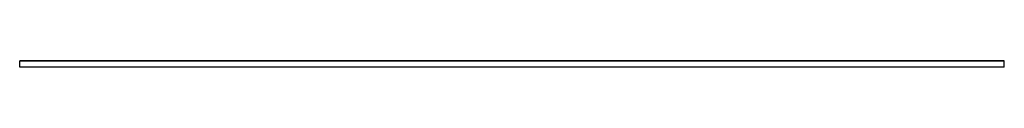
# Model space of a CAD drawing. Header units: millimetres. Extents: x 0 to 2000, y 0 to 14.
import ezdxf

# ---------------------------------------------------------------- set-up
doc = ezdxf.new("R2010")
doc.units = ezdxf.units.MM
doc.header["$LTSCALE"] = 10
doc.linetypes.add('ALLCAD_Strich', pattern=[0.2, 0.15, -0.05])
doc.layers.add('BESCH_KONT_sich_schn_ansi_2d', color=40, linetype='Continuous')

msp = doc.modelspace()

# ---------------------------------------------------------------- linework, layer by layer
at = {"layer": 'BESCH_KONT_sich_schn_ansi_2d', "linetype": 'ALLCAD_Strich', "extrusion": (0, 1, -2e-16)}
for p, q in [((0, 0), (0, 13.5)), ((2000, 13.5), (0, 13.5)), ((0, 12.5), (0, 12.5)), ((2000, 12.5), (0, 12.5)), ((0, 12.5), (0, 12.5)), ((0, 12.5), (0, 12.5)), ((0, 12.5), (0, 12.5)), ((0, 12.5), (0, 12.5)), ((0, 12.5), (0, 12.5)), ((0, 12.5), (0, 12.5)), ((0, 12.5), (0, 12.5)), ((0, 12.5), (0, 12.5)), ((0, 12.5), (0, 12.5)), ((0, 12.5), (0, 12.5)), ((0, 12.5), (0, 12.5)), ((0, 12.5), (0, 12.5)), ((0, 12.5), (0, 12.5)), ((0, 12.5), (0, 12.5)), ((0, 12.5), (0, 12.5)), ((0, 12.5), (0, 12.5)), ((0, 12.5), (0, 12.5)), ((0, 12.5), (0, 12.5)), ((0, 12.5), (0, 12.5)), ((0, 12.5), (0, 12.5)), ((0, 12.5), (0, 12.5)), ((0, 12.5), (0, 12.5)), ((0, 12.5), (0, 12.5)), ((0, 12.5), (0, 12.5)), ((0, 12.5), (0, 12.5)), ((0, 12.5), (0, 12.5)), ((0, 12.5), (0, 12.5)), ((0, 12.5), (0, 12.5)), ((0, 12.5), (0, 12.5)), ((0, 12.5), (0, 12.5)), ((0, 12.5), (0, 12.5)), ((0, 12.5), (0, 12.5)), ((0, 12.5), (0, 12.5)), ((0, 12.5), (0, 12.5)), ((0, 12.5), (0, 12.5)), ((0, 12.5), (0, 12.5)), ((0, 12.5), (0, 12.5)), ((0, 12.5), (0, 12.5)), ((2000, 0), (0, 0)), ((2000, 0), (2000, 13.5))]:
    msp.add_line(p, q, dxfattribs=at)

doc.saveas('drawing.dxf')
